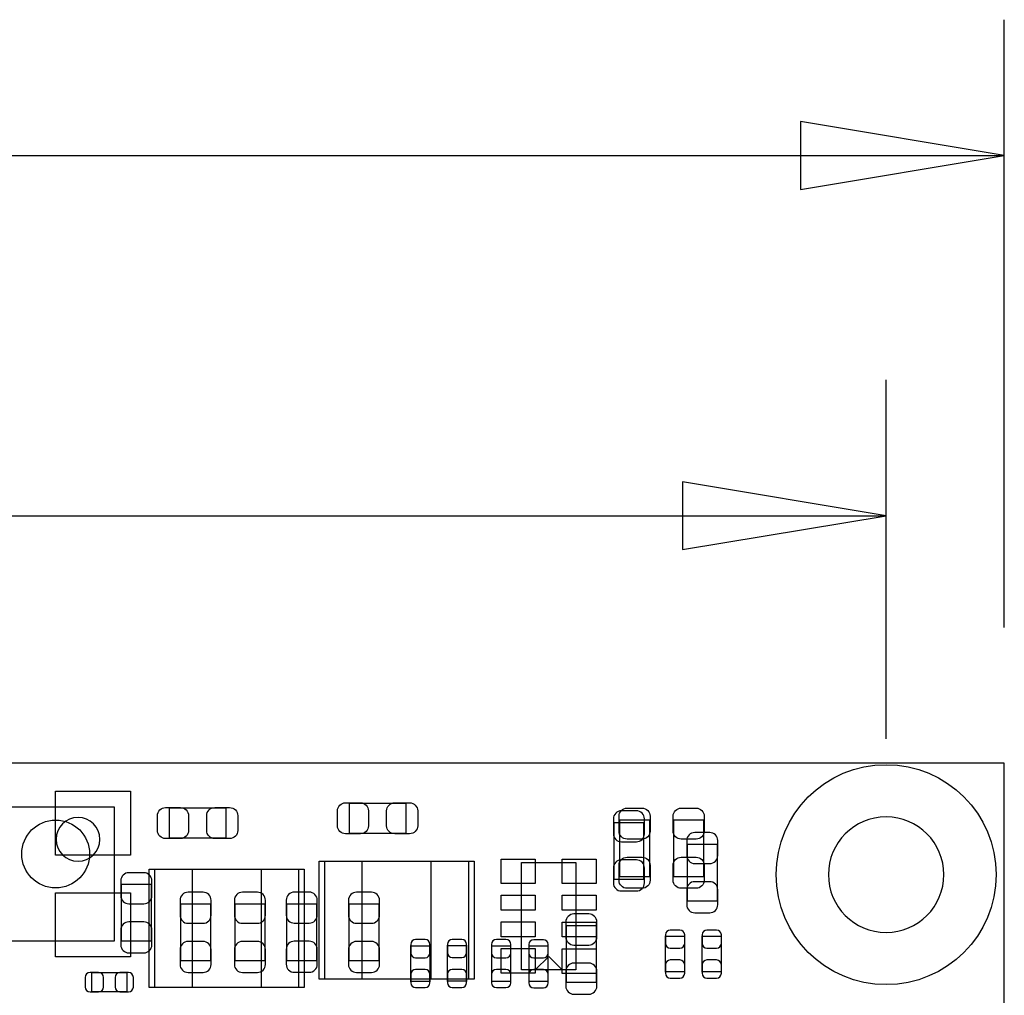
# Model space of a CAD drawing. Extents: x -489 to 2877, y -316 to 1733.
# Tile 11 of 11: x 1685 to 2410, y 1015 to 1733. Entities that reach past the tile are written whole.
import ezdxf

# ---------------------------------------------------------------- set-up
doc = ezdxf.new("R2010")
doc.units = 0
for name, color, linetype in [('ASSEMBLY_BOTTOM', 140, 'CONTINUOUS'), ('ASSEMBLY_TOP', 140, 'CONTINUOUS'), ('BOTTOM', 2, 'CONTINUOUS'), ('DIMENSION', 1, 'CONTINUOUS'), ('OUTLINE', 3, 'CONTINUOUS'), ('TOP', 160, 'CONTINUOUS')]:
    doc.layers.add(name, color=color, linetype=linetype)

msp = doc.modelspace()

# ---------------------------------------------------------------- linework, layer by layer
at = {"layer": 'ASSEMBLY_BOTTOM', "const_width": 0.98}
for points in [[(2144.5, 1141.87), (2122.46, 1141.87), (2122.46, 1100.13), (2144.5, 1100.13), (2144.5, 1141.87)], [(2176.46, 1084.13), (2198.5, 1084.13), (2198.5, 1125.87), (2176.46, 1125.87), (2176.46, 1084.13)], [(1759.86, 1054.53), (1781.9, 1054.53), (1781.9, 1096.27), (1759.86, 1096.27), (1759.86, 1054.53)], [(1803.46, 1040.13), (1825.5, 1040.13), (1825.5, 1081.87), (1803.46, 1081.87), (1803.46, 1040.13)], [(1843.46, 1040.13), (1865.5, 1040.13), (1865.5, 1081.87), (1843.46, 1081.87), (1843.46, 1040.13)], [(1881.66, 1040.23), (1903.7, 1040.23), (1903.7, 1081.97), (1881.66, 1081.97), (1881.66, 1040.23)], [(1949.5, 1081.87), (1927.46, 1081.87), (1927.46, 1040.13), (1949.5, 1040.13), (1949.5, 1081.87)], [(2087.46, 1024.13), (2109.5, 1024.13), (2109.5, 1065.87), (2087.46, 1065.87), (2087.46, 1024.13)], [(2174.57, 1057.99), (2160.39, 1057.99), (2160.39, 1032.01), (2174.57, 1032.01), (2174.57, 1057.99)], [(2201.57, 1057.99), (2187.39, 1057.99), (2187.39, 1032.01), (2201.57, 1032.01), (2201.57, 1057.99)], [(1972.89, 1025.01), (1987.07, 1025.01), (1987.07, 1050.99), (1972.89, 1050.99), (1972.89, 1025.01)], [(1999.89, 1025.11), (2014.07, 1025.11), (2014.07, 1051.09), (1999.89, 1051.09), (1999.89, 1025.11)], [(2032.39, 1025.01), (2046.57, 1025.01), (2046.57, 1050.99), (2032.39, 1050.99), (2032.39, 1025.01)], [(2059.89, 1024.91), (2074.07, 1024.91), (2074.07, 1050.89), (2059.89, 1050.89), (2059.89, 1024.91)], [(1737.99, 1031.39), (1737.99, 1017.21), (1763.97, 1017.21), (1763.97, 1031.39), (1737.99, 1031.39)]]:
    msp.add_lwpolyline(points, dxfattribs=at)
at = {"layer": 'ASSEMBLY_TOP'}
for points in [[(1754.48, 1054.5), (1628.48, 1054.5), (1628.48, 1153.5), (1754.48, 1153.5), (1754.48, 1054.5)], [(2015.63, 1113.31), (1909.33, 1113.31), (1909.33, 1026.7), (2015.63, 1026.7), (2015.63, 1113.31)], [(2054.48, 1033.5), (2054.48, 1112.5), (2094.48, 1112.5), (2094.48, 1033.5), (2054.48, 1033.5)], [(1890.63, 1107.31), (1784.33, 1107.31), (1784.33, 1020.7), (1890.63, 1020.7), (1890.63, 1107.31)], [(2074.48, 1043.3), (2064.48, 1033.3)], [(2074.48, 1043.3), (2084.48, 1033.3)]]:
    msp.add_lwpolyline(points, dxfattribs=at)
at = {"layer": 'ASSEMBLY_TOP', "const_width": 0.98}
for points in [[(1795.11, 1130.48), (1795.11, 1152.52), (1836.85, 1152.52), (1836.85, 1130.48), (1795.11, 1130.48)], [(1927.61, 1133.98), (1927.61, 1156.02), (1969.35, 1156.02), (1969.35, 1133.98), (1927.61, 1133.98)], [(2126.64, 1143.85), (2148.68, 1143.85), (2148.68, 1102.11), (2126.64, 1102.11), (2126.64, 1143.85)], [(2166.49, 1143.85), (2188.53, 1143.85), (2188.53, 1102.11), (2166.49, 1102.11), (2166.49, 1143.85)]]:
    msp.add_lwpolyline(points, dxfattribs=at)
at = {"layer": 'ASSEMBLY_TOP'}
msp.add_lwpolyline([(1744.08, 1129.5, 1), (1711.88, 1129.5, 1), (1744.08, 1129.5)], format="xyb", dxfattribs=at)
at = {"layer": 'BOTTOM'}
for points in [[(2122.06, 1144.62), (2122.06, 1133.6, 0.414846), (2127.97, 1127.69), (2138.99, 1127.69, 0.414846), (2144.9, 1133.6), (2144.9, 1144.62, 0.414846), (2138.99, 1150.53), (2127.97, 1150.53, 0.414846)], [(2176.06, 1128.62), (2176.06, 1117.6, 0.414846), (2181.97, 1111.69), (2192.99, 1111.69, 0.414846), (2198.9, 1117.6), (2198.9, 1128.62, 0.414846), (2192.99, 1134.53), (2181.97, 1134.53, 0.414846)], [(2144.9, 1097.38), (2144.9, 1108.4, 0.414846), (2138.99, 1114.31), (2127.97, 1114.31, 0.414846), (2122.06, 1108.4), (2122.06, 1097.38, 0.414846), (2127.97, 1091.47), (2138.99, 1091.47, 0.414846)], [(1759.46, 1099.02), (1759.46, 1088, 0.414846), (1765.37, 1082.09), (1776.39, 1082.09, 0.414846), (1782.3, 1088), (1782.3, 1099.02, 0.414846), (1776.39, 1104.93), (1765.37, 1104.93, 0.414846)], [(2198.9, 1081.38), (2198.9, 1092.4, 0.414846), (2192.99, 1098.31), (2181.97, 1098.31, 0.414846), (2176.06, 1092.4), (2176.06, 1081.38, 0.414846), (2181.97, 1075.47), (2192.99, 1075.47, 0.414846)], [(1803.06, 1084.62), (1803.06, 1073.6, 0.414846), (1808.97, 1067.69), (1819.99, 1067.69, 0.414846), (1825.9, 1073.6), (1825.9, 1084.62, 0.414846), (1819.99, 1090.53), (1808.97, 1090.53, 0.414846)], [(1843.06, 1084.62), (1843.06, 1073.6, 0.414846), (1848.97, 1067.69), (1859.99, 1067.69, 0.414846), (1865.9, 1073.6), (1865.9, 1084.62, 0.414846), (1859.99, 1090.53), (1848.97, 1090.53, 0.414846)], [(1881.26, 1084.72), (1881.26, 1073.7, 0.414846), (1887.17, 1067.79), (1898.19, 1067.79, 0.414846), (1904.1, 1073.7), (1904.1, 1084.72, 0.414846), (1898.19, 1090.63), (1887.17, 1090.63, 0.414846)], [(1927.06, 1084.62), (1927.06, 1073.6, 0.414846), (1932.97, 1067.69), (1943.99, 1067.69, 0.414846), (1949.9, 1073.6), (1949.9, 1084.62, 0.414846), (1943.99, 1090.53), (1932.97, 1090.53, 0.414846)], [(2087.06, 1068.62), (2087.06, 1057.6, 0.414846), (2092.97, 1051.69), (2103.99, 1051.69, 0.414846), (2109.9, 1057.6), (2109.9, 1068.62, 0.414846), (2103.99, 1074.53), (2092.97, 1074.53, 0.414846)], [(1782.3, 1051.78), (1782.3, 1062.8, 0.414846), (1776.39, 1068.71), (1765.37, 1068.71, 0.414846), (1759.46, 1062.8), (1759.46, 1051.78, 0.414846), (1765.37, 1045.87), (1776.39, 1045.87, 0.414846)], [(2160.39, 1059.17), (2160.39, 1052.87, 0.413587), (2163.94, 1049.33), (2171.02, 1049.33, 0.413587), (2174.57, 1052.87), (2174.57, 1059.17, 0.413587), (2171.02, 1062.71), (2163.94, 1062.71, 0.413587)], [(2187.39, 1059.17), (2187.39, 1052.87, 0.413587), (2190.94, 1049.33), (2198.02, 1049.33, 0.413587), (2201.57, 1052.87), (2201.57, 1059.17, 0.413587), (2198.02, 1062.71), (2190.94, 1062.71, 0.413587)], [(1825.9, 1037.38), (1825.9, 1048.4, 0.414846), (1819.99, 1054.31), (1808.97, 1054.31, 0.414846), (1803.06, 1048.4), (1803.06, 1037.38, 0.414846), (1808.97, 1031.47), (1819.99, 1031.47, 0.414846)], [(1865.9, 1037.38), (1865.9, 1048.4, 0.414846), (1859.99, 1054.31), (1848.97, 1054.31, 0.414846), (1843.06, 1048.4), (1843.06, 1037.38, 0.414846), (1848.97, 1031.47), (1859.99, 1031.47, 0.414846)], [(1904.1, 1037.48), (1904.1, 1048.5, 0.414846), (1898.19, 1054.41), (1887.17, 1054.41, 0.414846), (1881.26, 1048.5), (1881.26, 1037.48, 0.414846), (1887.17, 1031.57), (1898.19, 1031.57, 0.414846)], [(1949.9, 1037.38), (1949.9, 1048.4, 0.414846), (1943.99, 1054.31), (1932.97, 1054.31, 0.414846), (1927.06, 1048.4), (1927.06, 1037.38, 0.414846), (1932.97, 1031.47), (1943.99, 1031.47, 0.414846)], [(1972.89, 1052.17), (1972.89, 1045.87, 0.413587), (1976.44, 1042.33), (1983.52, 1042.33, 0.413587), (1987.07, 1045.87), (1987.07, 1052.17, 0.413587), (1983.52, 1055.71), (1976.44, 1055.71, 0.413587)], [(1999.89, 1052.27), (1999.89, 1045.97, 0.413587), (2003.44, 1042.43), (2010.52, 1042.43, 0.413587), (2014.07, 1045.97), (2014.07, 1052.27, 0.413587), (2010.52, 1055.81), (2003.44, 1055.81, 0.413587)], [(2032.39, 1052.17), (2032.39, 1045.87, 0.413587), (2035.94, 1042.33), (2043.02, 1042.33, 0.413587), (2046.57, 1045.87), (2046.57, 1052.17, 0.413587), (2043.02, 1055.71), (2035.94, 1055.71, 0.413587)], [(2059.89, 1052.07), (2059.89, 1045.77, 0.413587), (2063.44, 1042.23), (2070.52, 1042.23, 0.413587), (2074.07, 1045.77), (2074.07, 1052.07, 0.413587), (2070.52, 1055.61), (2063.44, 1055.61, 0.413587)], [(2109.9, 1021.38), (2109.9, 1032.4, 0.414846), (2103.99, 1038.31), (2092.97, 1038.31, 0.414846), (2087.06, 1032.4), (2087.06, 1021.38, 0.414846), (2092.97, 1015.47), (2103.99, 1015.47, 0.414846)], [(2174.57, 1030.83), (2174.57, 1037.13, 0.413587), (2171.02, 1040.67), (2163.94, 1040.67, 0.413587), (2160.39, 1037.13), (2160.39, 1030.83, 0.413587), (2163.94, 1027.29), (2171.02, 1027.29, 0.413587)], [(2201.57, 1030.83), (2201.57, 1037.13, 0.413587), (2198.02, 1040.67), (2190.94, 1040.67, 0.413587), (2187.39, 1037.13), (2187.39, 1030.83, 0.413587), (2190.94, 1027.29), (2198.02, 1027.29, 0.413587)], [(1736.81, 1017.21), (1743.11, 1017.21, 0.413587), (1746.65, 1020.76), (1746.65, 1027.84, 0.413587), (1743.11, 1031.39), (1736.81, 1031.39, 0.413587), (1733.27, 1027.84), (1733.27, 1020.76, 0.413587)], [(1765.15, 1031.39), (1758.85, 1031.39, 0.413587), (1755.31, 1027.84), (1755.31, 1020.76, 0.413587), (1758.85, 1017.21), (1765.15, 1017.21, 0.413587), (1768.69, 1020.76), (1768.69, 1027.84, 0.413587)], [(1987.07, 1023.83), (1987.07, 1030.13, 0.413587), (1983.52, 1033.67), (1976.44, 1033.67, 0.413587), (1972.89, 1030.13), (1972.89, 1023.83, 0.413587), (1976.44, 1020.29), (1983.52, 1020.29, 0.413587)], [(2014.07, 1023.93), (2014.07, 1030.23, 0.413587), (2010.52, 1033.77), (2003.44, 1033.77, 0.413587), (1999.89, 1030.23), (1999.89, 1023.93, 0.413587), (2003.44, 1020.39), (2010.52, 1020.39, 0.413587)], [(2046.57, 1023.83), (2046.57, 1030.13, 0.413587), (2043.02, 1033.67), (2035.94, 1033.67, 0.413587), (2032.39, 1030.13), (2032.39, 1023.83, 0.413587), (2035.94, 1020.29), (2043.02, 1020.29, 0.413587)], [(2074.07, 1023.73), (2074.07, 1030.03, 0.413587), (2070.52, 1033.57), (2063.44, 1033.57, 0.413587), (2059.89, 1030.03), (2059.89, 1023.73, 0.413587), (2063.44, 1020.19), (2070.52, 1020.19, 0.413587)]]:
    msp.add_lwpolyline(points, format="xyb", close=True, dxfattribs=at)
for centre, radius in [((2322.88, 1103.5), 81), ((1711.5, 1118.73), 25)]:
    msp.add_circle(centre, radius, dxfattribs=at)
at = {"layer": 'DIMENSION'}
for points in [[(2409.88, 1285.5), (2409.88, 1733.2)], [(2259.88, 1608.2), (2409.88, 1633.2), (2259.88, 1658.2), (2259.88, 1608.2)], [(1592.95, 1633.2), (2409.88, 1633.2)], [(2322.88, 1203.5), (2322.88, 1467.9)], [(2172.88, 1342.9), (2322.88, 1367.9), (2172.88, 1392.9), (2172.88, 1342.9)], [(1580.95, 1367.9), (2322.88, 1367.9)]]:
    msp.add_lwpolyline(points, dxfattribs=at)
msp.add_lwpolyline([(2365.38, 1103.5, 1), (2280.38, 1103.5, 1)], format="xyb", close=True, dxfattribs=at)
at = {"layer": 'OUTLINE'}
for points in [[(237.48, 0), (2409.88, 0), (2409.88, 1185.5), (237.48, 1185.5)], [(237.48, 1185.5), (237.48, 0), (2409.88, 0), (2409.88, 1185.5)]]:
    msp.add_lwpolyline(points, close=True, dxfattribs=at)
at = {"layer": 'TOP'}
for points in [[(1766.48, 1165.1), (1766.48, 1117.9), (1711.48, 1117.9), (1711.48, 1165.1)], [(1936.93, 1113.5), (1936.93, 1026.5), (1905.43, 1026.5), (1905.43, 1113.5)], [(2019.53, 1113.5), (2019.53, 1026.5), (1988.03, 1026.5), (1988.03, 1113.5)], [(2064.48, 1097), (2039.48, 1097), (2039.48, 1115), (2064.48, 1115)], [(2109.48, 1097), (2084.48, 1097), (2084.48, 1115), (2109.48, 1115)], [(1811.93, 1107.5), (1811.93, 1020.5), (1780.43, 1020.5), (1780.43, 1107.5)], [(1894.53, 1107.5), (1894.53, 1020.5), (1863.03, 1020.5), (1863.03, 1107.5)], [(1766.48, 1090.1), (1766.48, 1042.9), (1711.48, 1042.9), (1711.48, 1090.1)], [(2064.48, 1077.4), (2039.48, 1077.4), (2039.48, 1088.4), (2064.48, 1088.4)], [(2109.48, 1077.3), (2084.48, 1077.3), (2084.48, 1088.3), (2109.48, 1088.3)], [(2064.48, 1057.7), (2039.48, 1057.7), (2039.48, 1068.7), (2064.48, 1068.7)], [(2109.48, 1057.6), (2084.48, 1057.6), (2084.48, 1068.6), (2109.48, 1068.6)], [(2064.48, 1031), (2039.48, 1031), (2039.48, 1049), (2064.48, 1049)], [(2109.48, 1030.8), (2084.48, 1030.8), (2084.48, 1048.8), (2109.48, 1048.8)]]:
    msp.add_lwpolyline(points, close=True, dxfattribs=at)
for points in [[(1792.36, 1152.92), (1803.38, 1152.92, -0.414846), (1809.29, 1147.01), (1809.29, 1135.99, -0.414846), (1803.38, 1130.08), (1792.36, 1130.08, -0.414846), (1786.45, 1135.99), (1786.45, 1147.01, -0.414846)], [(1839.6, 1130.08), (1828.58, 1130.08, -0.414846), (1822.67, 1135.99), (1822.67, 1147.01, -0.414846), (1828.58, 1152.92), (1839.6, 1152.92, -0.414846), (1845.51, 1147.01), (1845.51, 1135.99, -0.414846)], [(1924.86, 1156.42), (1935.88, 1156.42, -0.414846), (1941.79, 1150.51), (1941.79, 1139.49, -0.414846), (1935.88, 1133.58), (1924.86, 1133.58, -0.414846), (1918.95, 1139.49), (1918.95, 1150.51, -0.414846)], [(1972.1, 1133.58), (1961.08, 1133.58, -0.414846), (1955.17, 1139.49), (1955.17, 1150.51, -0.414846), (1961.08, 1156.42), (1972.1, 1156.42, -0.414846), (1978.01, 1150.51), (1978.01, 1139.49, -0.414846)], [(2149.08, 1146.6), (2149.08, 1135.58, -0.414846), (2143.17, 1129.67), (2132.15, 1129.67, -0.414846), (2126.24, 1135.58), (2126.24, 1146.6, -0.414846), (2132.15, 1152.51), (2143.17, 1152.51, -0.414846)], [(2188.93, 1146.6), (2188.93, 1135.58, -0.414846), (2183.02, 1129.67), (2172, 1129.67, -0.414846), (2166.09, 1135.58), (2166.09, 1146.6, -0.414846), (2172, 1152.51), (2183.02, 1152.51, -0.414846)], [(2126.24, 1099.36), (2126.24, 1110.38, -0.414846), (2132.15, 1116.29), (2143.17, 1116.29, -0.414846), (2149.08, 1110.38), (2149.08, 1099.36, -0.414846), (2143.17, 1093.45), (2132.15, 1093.45, -0.414846)], [(2166.09, 1099.36), (2166.09, 1110.38, -0.414846), (2172, 1116.29), (2183.02, 1116.29, -0.414846), (2188.93, 1110.38), (2188.93, 1099.36, -0.414846), (2183.02, 1093.45), (2172, 1093.45, -0.414846)]]:
    msp.add_lwpolyline(points, format="xyb", close=True, dxfattribs=at)
msp.add_circle((2322.88, 1103.5), 81, dxfattribs=at)

doc.saveas('drawing.dxf')
